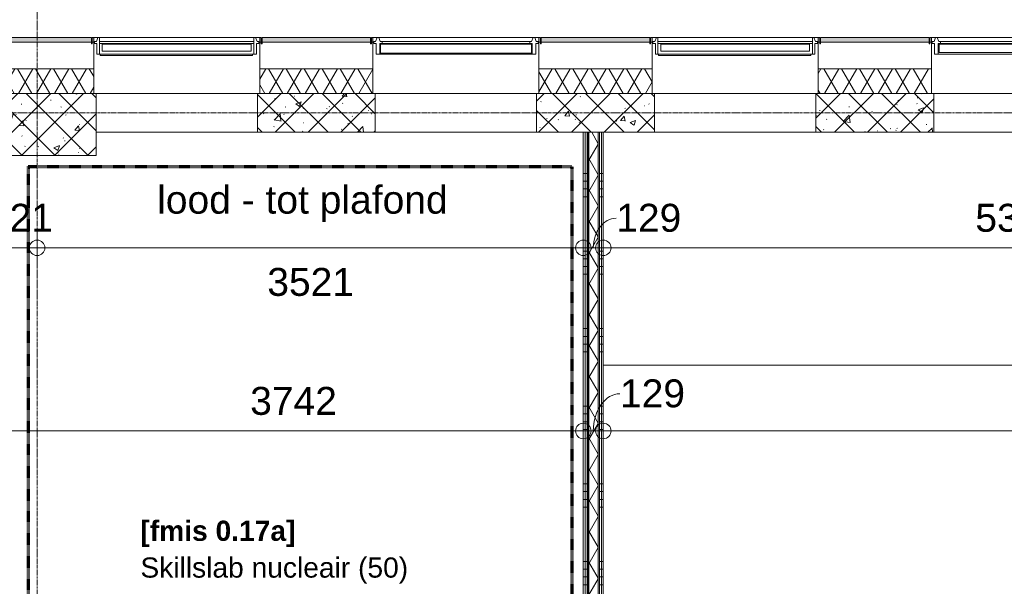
# Model space of a CAD drawing. Header units: millimetres. Extents: x 522 to 75900, y -25803 to 58941.
# Tile 100 of 134: x 31488 to 37835, y 50149 to 53801. Entities that reach past the tile are written whole.
import ezdxf

# ---------------------------------------------------------------- set-up
doc = ezdxf.new("R2010")
doc.units = ezdxf.units.MM
for name, pattern in [('Dash', [6.35, 3.175, -3.175]), ('Dot', [4.7625, 0, -4.7625]), ('Grid Line', [22.225, 12.7, -3.175, 3.175, -3.175])]:
    doc.linetypes.add(name, pattern=pattern)
for name, color, linetype, lineweight in [('00_Algemeen', 7, 'Dot', 9), ('00_Algemeen-100', 7, 'Continuous', 9), ('22_Metselwerk', 7, 'Continuous', 9), ('30_Kozijnen-ramen-deuren', 7, 'Continuous', 9), ('34_Beglazing', 7, 'Continuous', 18), ('42_Dekvloeren en vloersystemen', 7, 'Continuous', 9)]:
    doc.layers.add(name, color=color, linetype=linetype, lineweight=lineweight)
doc.styles.add('Arial', font='arial.ttf', dxfattribs={"height": 180})
doc.styles.add('Arial_1', font='arial.ttf', dxfattribs={"height": 130})
doc.styles.add('Arial_B', font='arialbd.ttf', dxfattribs={"height": 130})
doc.dimstyles.new('1_8mm_continuous_mm_zwart', dxfattribs={"dimscale": 304.8, "dimtxt": 183.646692, "dimasz": 0.328084, "dimexe": 0.328084, "dimexo": 0.0625, "dimgap": 0.164042, "dimtad": 1, "dimdec": 0, "dimzin": 0, "dimdsep": 46, "dimtxsty": 'Arial', "dimblk1": 'DOTBLANK', "dimblk2": 'DOTBLANK', "dimsah": 1, "dimcen": 0.09, "dimdle": 0.328084, "dimazin": 0, "dimtfac": 1, "dimtdec": 4, "dimtix": 1, "dimtmove": 0, "dimatfit": 3, "dimfxl": 0.328084, "dimfxlon": 1, "dimtvp": 1, "dimtolj": 1, "dimtzin": 0, "dimarcsym": 2})
doc.dimstyles.new('1_8mm_continuous_mm_zwart_1', dxfattribs={"dimscale": 304.8, "dimtxt": 183.646692, "dimasz": 0.328084, "dimexe": 0.328084, "dimexo": 0.0625, "dimgap": 0.164042, "dimtad": 1, "dimdec": 0, "dimzin": 0, "dimdsep": 46, "dimtxsty": 'Arial', "dimblk1": 'DOTBLANK', "dimblk2": 'DOTBLANK', "dimsah": 1, "dimcen": 0.09, "dimdle": 0.328084, "dimazin": 0, "dimtfac": 1, "dimtdec": 4, "dimtix": 1, "dimtmove": 2, "dimatfit": 3, "dimfxl": 0.328084, "dimfxlon": 1, "dimtvp": 1, "dimtolj": 1, "dimtzin": 0, "dimarcsym": 2})
doc.dimstyles.new('1_8mm_continuous_mm_zwart_2', dxfattribs={"dimscale": 304.8, "dimtxt": 183.646692, "dimasz": 0.328084, "dimexe": 0.328084, "dimexo": 0.0625, "dimgap": 0.164042, "dimtad": 1, "dimdec": 0, "dimzin": 0, "dimdsep": 46, "dimtxsty": 'Arial', "dimblk1": 'DOTBLANK', "dimblk2": 'DOTBLANK', "dimsah": 1, "dimcen": 0.09, "dimdle": 0.328084, "dimazin": 0, "dimtfac": 1, "dimtdec": 4, "dimtix": 1, "dimtmove": 1, "dimatfit": 3, "dimfxl": 0.328084, "dimfxlon": 1, "dimtvp": 1, "dimtolj": 1, "dimtzin": 0, "dimarcsym": 2})
pattern_1 = [(45, (0, 0), (-106.06602, 106.06602), []), (135, (0, 0), (-106.06602, -106.06602), []), (50, (0, 0), (358.6306, -31.3759), [37.5, -412.5]), (355, (0, 0), (-69.376, 376.0957), [30, -330]), (100.451, (29.9, -2.6), (289.2568, 344.7173), [31.87, -350.571]), (46.184, (0, 100), (533.62, -82.7615), [56.25, -618.75]), (96.636, (44.47, 93.1), (467.3284, 487.0622), [47.805, -525.856]), (351.184, (0, 100), (467.3326, 487.058), [45, -495]), (21, (50, 75), (298.4541, -201.3095), [37.5, -412.5]), (326, (50, 75), (121.657, 362.5749), [30, -330]), (71.451, (74.87, 58.22), (420.112, 161.2621), [31.87, -350.571]), (37.5, (0, 0), (6.07993, 166.44693), [3.353, -322.647, 3.353, -331.647, -331.25]), (37.5, (0, 0), (6.07993, 166.44693), [-661, 3.353, -327.897]), (7.5, (0, 0), (131.53477, 197.20586), [3.353, -187.647, 3.353, -315.147, -126.25]), (7.5, (0, 0), (131.53477, 197.20586), [-509.5, 3.353, -122.897]), (327.5, (-111.5, 0), (266.91122, -11.27744), [3.353, -121.647, 3.353, -386.647, -517.5]), (327.5, (-111.5, 0), (266.91122, -11.27744), [-515, 3.353, -514.147]), (317.5, (-161.5, 0), (291.5931, 50.0525), [3.353, -159.147, 3.353, -255.647, -367.5]), (317.5, (-161.5, 0), (291.5931, 50.0525), [-421.5, 3.353, -364.147]), (317.5, (-161.5, 0), (291.5931, 50.0525), [3.353, -159.147, 3.353, -255.647, -367.5]), (317.5, (-161.5, 0), (291.5931, 50.0525), [-421.5, 3.353, -364.147])]
pattern_2 = [(180, (35250, 49659.5), (-6e-14, -500), []), (180, (35250, 49709.5), (-6e-14, -500), []), (180, (35250, 49759.5), (-6e-14, -500), []), (180, (35250, 49809.5), (-6e-14, -500), [])]

# ---------------------------------------------------------------- blocks, each defined once
blk = doc.blocks.new('FRA_R12_AWT_CON_Betonwerk_R20_rvt-1-100 - Plattegrond - Begane grond')
at = {"layer": '22_Metselwerk', "lineweight": 13, "true_color": 0xc0c0c0}
h = blk.add_hatch(dxfattribs=at)
h.set_pattern_fill('FP_141', color=9, style=0, pattern_type=2)
h.set_pattern_definition(pattern_1)
h.paths.add_polyline_path([(31297.5, 52925), (31980, 52925), (31980, 53325), (31220, 53325), (31220, 52925)], flags=0)
h = blk.add_hatch(dxfattribs=at)
h.set_pattern_fill('FP_141', color=9, style=0, pattern_type=2)
h.set_pattern_definition(pattern_1)
h.paths.add_polyline_path([(38955.6, 53075), (39180, 53075), (39180, 53325), (38420, 53325), (38420, 53075)], flags=0)
h.paths.add_polyline_path([(34820, 53075), (35580, 53075), (35580, 53325), (34820, 53325)], flags=0)
h.paths.add_polyline_path([(37330.9, 53075), (37380, 53075), (37380, 53325), (36620, 53325), (36620, 53075), (36924.8, 53075)], flags=0)
h.paths.add_polyline_path([(33269.2, 53075), (33780, 53075), (33780, 53325), (33020, 53325), (33020, 53075)], flags=0)
at = {"layer": '22_Metselwerk', "lineweight": 13}
for p, q in [((31980, 53325), (31220, 53325)), ((31980, 52925), (31980, 53325)), ((33780, 53325), (33020, 53325)), ((33020, 53325), (33020, 53075)), ((33780, 53075), (33780, 53325)), ((35580, 53325), (34820, 53325)), ((34820, 53325), (34820, 53075)), ((35580, 53075), (35580, 53325)), ((37380, 53325), (36620, 53325)), ((36620, 53325), (36620, 53075)), ((37380, 53075), (37380, 53325)), ((33020, 53075), (31980, 53075)), ((33020, 53075), (33780, 53075)), ((34820, 53075), (33780, 53075)), ((34820, 53075), (35580, 53075)), ((36620, 53075), (35580, 53075)), ((36620, 53075), (37380, 53075)), ((38420, 53075), (37380, 53075)), ((31332.5, 52925), (31980, 52925))]:
    blk.add_line(p, q, dxfattribs=at)
blk = doc.blocks.new('31_W_A1_G-D-G_Kawneer - StoneClad - A1_G_D_G_i_03_Kawneer - 1070x3395-10499507-100 - Plattegrond - Begane grond')
at = {"layer": '30_Kozijnen-ramen-deuren', "lineweight": 18}
for p, q in [((-530, 76), (-530, 62)), ((-518, 76), (-530, 76)), ((-508, 100), (-518, 76)), ((-498, 100), (-508, 100)), ((508, 100), (498, 100)), ((518, 76), (508, 100)), ((530, 76), (518, 76)), ((530, 62), (530, 76)), ((-530, 62), (-514.5, 62)), ((-514.5, 62), (-514.5, -6)), ((514.5, -6), (514.5, 62)), ((514.5, 62), (530, 62)), ((-514.5, -6), (-498, -6)), ((498, -6), (514.5, -6))]:
    blk.add_line(p, q, dxfattribs=at)
at = {"layer": '30_Kozijnen-ramen-deuren'}
for p, q in [((-498, 76), (-498, 100)), ((498, 100), (-498, 100)), ((-498, 62), (-498, 76)), ((498, 76), (-498, 76)), ((498, 100), (498, 76)), ((498, 76), (498, 62)), ((-498, -6), (-498, 62)), ((498, 62), (-498, 62)), ((498, 62), (498, -6)), ((498, -6), (-498, -6)), ((-493.3, -14), (-493.3, -6)), ((487.3, -14), (-493.3, -14)), ((487.3, -6), (487.3, -14))]:
    blk.add_line(p, q, dxfattribs=at)
at = {"layer": '34_Beglazing', "lineweight": 9}
for p, q in [((-480, 59), (480, 59)), ((-480, 12), (-480, 59)), ((480, 12), (-480, 12)), ((480, 59), (480, 12))]:
    blk.add_line(p, q, dxfattribs=at)
blk = doc.blocks.new('31_W_A1_G-D-G_Kawneer - StoneClad - A1_G_D_G_i_03_Kawneer - 1070x3395-10498972-100 - Plattegrond - Begane grond')
at = {"layer": '30_Kozijnen-ramen-deuren', "lineweight": 18}
for p, q in [((-530, 76), (-530, 62)), ((-518, 76), (-530, 76)), ((-508, 100), (-518, 76)), ((-498, 100), (-508, 100)), ((508, 100), (498, 100)), ((518, 76), (508, 100)), ((530, 76), (518, 76)), ((530, 62), (530, 76)), ((-530, 62), (-514.5, 62)), ((-514.5, 62), (-514.5, -6)), ((514.5, -6), (514.5, 62)), ((514.5, 62), (530, 62)), ((-514.5, -6), (-498, -6)), ((498, -6), (514.5, -6))]:
    blk.add_line(p, q, dxfattribs=at)
at = {"layer": '30_Kozijnen-ramen-deuren'}
for p, q in [((-498, 76), (-498, 100)), ((498, 100), (-498, 100)), ((-498, 62), (-498, 76)), ((498, 76), (-498, 76)), ((498, 100), (498, 76)), ((498, 76), (498, 62)), ((-498, -6), (-498, 62)), ((498, 62), (-498, 62)), ((498, 62), (498, -6)), ((498, -6), (-498, -6)), ((-493.3, -14), (-493.3, -6)), ((487.3, -14), (-493.3, -14)), ((487.3, -6), (487.3, -14))]:
    blk.add_line(p, q, dxfattribs=at)
at = {"layer": '34_Beglazing', "lineweight": 9}
for p, q in [((-480, 59), (480, 59)), ((-480, 12), (-480, 59)), ((480, 12), (-480, 12)), ((480, 59), (480, 12))]:
    blk.add_line(p, q, dxfattribs=at)
blk = doc.blocks.new('31_W_A1_G_Kawneer - StoneClad - A1_G_03_Kawneer - 1070x3395-10499506-100 - Plattegrond - Begane grond')
at = {"layer": '30_Kozijnen-ramen-deuren', "lineweight": 18}
for p, q in [((-514.5, 6), (-491.5, 6)), ((-514.5, -62), (-514.5, 6)), ((-491.5, 6), (-491.5, -62)), ((491.5, 6), (514.5, 6)), ((491.5, -62), (491.5, 6)), ((514.5, 6), (514.5, -62)), ((-530, -62), (-514.5, -62)), ((-530, -76), (-530, -62)), ((-491.5, -62), (-476, -62)), ((-476, -62), (-476, -76)), ((476, -62), (491.5, -62)), ((476, -76), (476, -62)), ((514.5, -62), (530, -62)), ((530, -62), (530, -76)), ((-518, -76), (-530, -76)), ((-508, -100), (-518, -76)), ((-498, -100), (-508, -100)), ((-488, -76), (-498, -100)), ((-476, -76), (-488, -76)), ((488, -76), (476, -76)), ((498, -100), (488, -76)), ((508, -100), (498, -100)), ((518, -76), (508, -100)), ((530, -76), (518, -76))]:
    blk.add_line(p, q, dxfattribs=at)
at = {"layer": '30_Kozijnen-ramen-deuren'}
for p, q in [((-491.5, 6), (491.5, 6)), ((-476, -62), (476, -62)), ((-498, -100), (498, -100)), ((476, -76), (-476, -76))]:
    blk.add_line(p, q, dxfattribs=at)
at = {"layer": '34_Beglazing'}
for p, q in [((-486, -59), (-486, 0)), ((-486, 0), (486, 0)), ((486, 0), (486, -59)), ((486, -59), (-486, -59))]:
    blk.add_line(p, q, dxfattribs=at)
blk = doc.blocks.new('31_W_A1_G_Kawneer - StoneClad - A1_G_03_Kawneer - 1070x3395-10498973-100 - Plattegrond - Begane grond')
at = {"layer": '30_Kozijnen-ramen-deuren', "lineweight": 18}
for p, q in [((-514.5, 6), (-491.5, 6)), ((-514.5, -62), (-514.5, 6)), ((-491.5, 6), (-491.5, -62)), ((491.5, 6), (514.5, 6)), ((491.5, -62), (491.5, 6)), ((514.5, 6), (514.5, -62)), ((-530, -62), (-514.5, -62)), ((-530, -76), (-530, -62)), ((-491.5, -62), (-476, -62)), ((-476, -62), (-476, -76)), ((476, -62), (491.5, -62)), ((476, -76), (476, -62)), ((514.5, -62), (530, -62)), ((530, -62), (530, -76)), ((-518, -76), (-530, -76)), ((-508, -100), (-518, -76)), ((-498, -100), (-508, -100)), ((-488, -76), (-498, -100)), ((-476, -76), (-488, -76)), ((488, -76), (476, -76)), ((498, -100), (488, -76)), ((508, -100), (498, -100)), ((518, -76), (508, -100)), ((530, -76), (518, -76))]:
    blk.add_line(p, q, dxfattribs=at)
at = {"layer": '30_Kozijnen-ramen-deuren'}
for p, q in [((-491.5, 6), (491.5, 6)), ((-476, -62), (476, -62)), ((-498, -100), (498, -100)), ((476, -76), (-476, -76))]:
    blk.add_line(p, q, dxfattribs=at)
at = {"layer": '34_Beglazing'}
for p, q in [((-486, -59), (-486, -3.5)), ((-486, -3.5), (486, -3.5)), ((486, -59), (-486, -59)), ((486, -3.5), (486, -59))]:
    blk.add_line(p, q, dxfattribs=at)
blk = doc.blocks.new('DIMBLOCK65-100 - Plattegrond - Begane grond')
at = {"layer": '00_Algemeen-100', "transparency": 16777216}
for p, q in [((31379.5, 52430.5), (31379.5, 52230.5)), ((31379.5, 52330.5), (31379.5, 52430.5)), ((31600, 52430.5), (31600, 52230.5)), ((31600, 52330.5), (31600, 52430.5)), ((31379.5, 52330.5), (31600, 52330.5))]:
    blk.add_line(p, q, dxfattribs=at)
for centre in [(31379.5, 52330.5), (31600, 52330.5)]:
    blk.add_circle(centre, 50, dxfattribs=at)
at = {"layer": '00_Algemeen-100', "color": 0, "transparency": 16777216, "insert": (31282.1, 52614.2), "char_height": 180, "width": 498.389, "attachment_point": 1, "line_spacing_factor": 0.941778, "style": 'Arial'}
blk.add_mtext('221', dxfattribs=at)
blk = doc.blocks.new('_DotBlank')
at = {"color": 0, "linetype": 'ByBlock', "lineweight": -2}
blk.add_line((-0.5, 0), (-1, 0), dxfattribs=at)
blk.add_circle((0, 0), 0.5, dxfattribs=at)
blk = doc.blocks.new('DIMBLOCK66-100 - Plattegrond - Begane grond')
at = {"layer": '00_Algemeen-100', "transparency": 16777216}
for p, q in [((31600, 52430.5), (31600, 52230.5)), ((31600, 52330.5), (31600, 52430.5)), ((35121, 52430.5), (35121, 52230.5)), ((35121, 52330.5), (35121, 52430.5)), ((31600, 52330.5), (35121, 52330.5))]:
    blk.add_line(p, q, dxfattribs=at)
for centre in [(31600, 52330.5), (35121, 52330.5)]:
    blk.add_circle(centre, 50, dxfattribs=at)
at = {"layer": '00_Algemeen-100', "color": 0, "transparency": 16777216, "insert": (33083.6, 52201), "char_height": 180, "width": 664.518, "attachment_point": 1, "line_spacing_factor": 0.941778, "style": 'Arial'}
blk.add_mtext('3521', dxfattribs=at)
blk = doc.blocks.new('DIMBLOCK67-100 - Plattegrond - Begane grond')
at = {"layer": '00_Algemeen-100', "transparency": 16777216}
for p, q in [((35121, 52430.5), (35121, 52230.5)), ((35121, 52330.5), (35121, 52430.5)), ((35250, 52430.5), (35250, 52230.5)), ((35250, 52330.5), (35250, 52430.5)), ((35121, 52330.5), (35250, 52330.5))]:
    blk.add_line(p, q, dxfattribs=at)
for centre in [(35121, 52330.5), (35250, 52330.5)]:
    blk.add_circle(centre, 50, dxfattribs=at)
blk.add_ellipse((35333.2, 52330.5), major_axis=(0, 191.3), ratio=0.772053, start_param=0, end_param=1.570796, dxfattribs=at)
at = {"layer": '00_Algemeen-100', "color": 0, "transparency": 16777216, "insert": (35333.2, 52614.2), "char_height": 180, "width": 498.389, "attachment_point": 1, "line_spacing_factor": 0.941778, "style": 'Arial'}
blk.add_mtext('129', dxfattribs=at)
blk = doc.blocks.new('DIMBLOCK68-100 - Plattegrond - Begane grond')
at = {"layer": '00_Algemeen-100', "transparency": 16777216}
for p, q in [((35250, 52430.5), (35250, 52230.5)), ((35250, 52330.5), (35250, 52430.5)), ((40600, 52430.5), (40600, 52230.5)), ((40600, 52330.5), (40600, 52430.5)), ((35250, 52330.5), (40600, 52330.5))]:
    blk.add_line(p, q, dxfattribs=at)
for centre in [(35250, 52330.5), (40600, 52330.5)]:
    blk.add_circle(centre, 50, dxfattribs=at)
at = {"layer": '00_Algemeen-100', "color": 0, "transparency": 16777216, "insert": (37648.1, 52614.2), "char_height": 180, "width": 664.518, "attachment_point": 1, "line_spacing_factor": 0.941778, "style": 'Arial'}
blk.add_mtext('5350', dxfattribs=at)
blk = doc.blocks.new('DIMBLOCK303-100 - Plattegrond - Begane grond')
at = {"layer": '00_Algemeen-100', "transparency": 16777216}
for p, q in [((31379.5, 51250.6), (31379.5, 51050.6)), ((31379.5, 51150.6), (31379.5, 51250.6)), ((35121, 51250.6), (35121, 51050.6)), ((35121, 51150.6), (35121, 51250.6)), ((31379.5, 51150.6), (35121, 51150.6))]:
    blk.add_line(p, q, dxfattribs=at)
for centre in [(31379.5, 51150.6), (35121, 51150.6)]:
    blk.add_circle(centre, 50, dxfattribs=at)
at = {"layer": '00_Algemeen-100', "color": 0, "transparency": 16777216, "insert": (32973.3, 51434.3), "char_height": 180, "width": 664.518, "attachment_point": 1, "line_spacing_factor": 0.941778, "style": 'Arial'}
blk.add_mtext('3742', dxfattribs=at)
blk = doc.blocks.new('DIMBLOCK304-100 - Plattegrond - Begane grond')
at = {"layer": '00_Algemeen-100', "transparency": 16777216}
for p, q in [((35121, 51250.6), (35121, 51050.6)), ((35121, 51150.6), (35121, 51250.6)), ((35250, 51250.6), (35250, 51050.6)), ((35250, 51150.6), (35250, 51250.6)), ((35121, 51150.6), (35250, 51150.6))]:
    blk.add_line(p, q, dxfattribs=at)
for centre in [(35121, 51150.6), (35250, 51150.6)]:
    blk.add_circle(centre, 50, dxfattribs=at)
blk.add_ellipse((35357.3, 51150.6), major_axis=(0, 239.8), ratio=0.716461, start_param=0, end_param=1.570796, dxfattribs=at)
at = {"layer": '00_Algemeen-100', "color": 0, "transparency": 16777216, "insert": (35357.3, 51482.8), "char_height": 180, "width": 498.389, "attachment_point": 1, "line_spacing_factor": 0.941778, "style": 'Arial'}
blk.add_mtext('129', dxfattribs=at)
blk = doc.blocks.new('DIMBLOCK305-100 - Plattegrond - Begane grond')
at = {"layer": '00_Algemeen-100', "transparency": 16777216}
for p, q in [((35250, 51250.6), (35250, 51050.6)), ((35250, 51150.6), (35250, 51250.6)), ((47700, 51250.6), (47700, 51050.6)), ((47700, 51150.6), (47700, 51250.6)), ((35250, 51150.6), (47700, 51150.6))]:
    blk.add_line(p, q, dxfattribs=at)
for centre in [(35250, 51150.6), (47700, 51150.6)]:
    blk.add_circle(centre, 50, dxfattribs=at)
at = {"layer": '00_Algemeen-100', "color": 0, "transparency": 16777216, "insert": (41128.9, 51434.3), "char_height": 180, "width": 830.648, "attachment_point": 1, "line_spacing_factor": 0.941778, "style": 'Arial'}
blk.add_mtext('12450', dxfattribs=at)

msp = doc.modelspace()

# ---------------------------------------------------------------- hatches: boundary and pattern name
at = {"layer": '22_Metselwerk', "true_color": 0xc0c0c0}
h = msp.add_hatch(dxfattribs=at)
h.set_pattern_fill('FP_65', color=9, angle=225, style=0, pattern_type=2)
h.set_pattern_definition([(45, (0, 0), (-88.38835, 88.38835), []), (45, (1e-14, 88.39), (-88.38835, 88.38835), [62.5, -312.5])])
h.paths.add_polyline_path([(43850, 53655), (44550, 53655), (44550, 53685), (43850, 53685)], flags=0)
h.paths.add_polyline_path([(43835, 53655), (43845, 53655), (43845, 53685), (43835, 53685)], flags=0)
h.paths.add_polyline_path([(53171.6, 53655), (53385.7, 53655), (53355.7, 53685), (52850, 53685), (52850, 53655), (53145.3, 53655)], flags=0)
h.paths.add_polyline_path([(44565, 53655), (44565, 53685), (44555, 53685), (44555, 53655)], flags=0)
h.paths.add_polyline_path([(42035, 53655), (42045, 53655), (42045, 53685), (42035, 53685)], flags=0)
h.paths.add_polyline_path([(51140.7, 53655), (51750, 53655), (51750, 53685), (51050, 53685), (51050, 53655)], flags=0)
h.paths.add_polyline_path([(42050, 53655), (42750, 53655), (42750, 53685), (42050, 53685)], flags=0)
h.paths.add_polyline_path([(49516, 53655), (49950, 53655), (49950, 53685), (49250, 53685), (49250, 53655)], flags=0)
h.paths.add_polyline_path([(45645, 53655), (45645, 53685), (45635, 53685), (45635, 53655)], flags=0)
h.paths.add_polyline_path([(40965, 53655), (40965, 53685), (40955, 53685), (40955, 53655)], flags=0)
h.paths.add_polyline_path([(46355, 53655), (46365, 53655), (46365, 53685), (46355, 53685)], flags=0)
h.paths.add_polyline_path([(40235, 53655), (40245, 53655), (40245, 53685), (40235, 53685)], flags=0)
h.paths.add_polyline_path([(47891.4, 53655), (48150, 53655), (48150, 53685), (47450, 53685), (47450, 53655), (47485.2, 53655)], flags=0)
h.paths.add_polyline_path([(47435, 53655), (47445, 53655), (47445, 53685), (47435, 53685)], flags=0)
h.paths.add_polyline_path([(42765, 53655), (42765, 53685), (42755, 53685), (42755, 53655)], flags=0)
h.paths.add_polyline_path([(38955.6, 53655), (39150, 53655), (39150, 53685), (38450, 53685), (38450, 53655)], flags=0)
h.paths.add_polyline_path([(40580.3, 53655), (40950, 53655), (40950, 53685), (40250, 53685), (40250, 53655)], flags=0)
h.paths.add_polyline_path([(38445, 53655), (38445, 53685), (38435, 53685), (38435, 53655)], flags=0)
h.paths.add_polyline_path([(46350, 53655), (46350, 53685), (45650, 53685), (45650, 53655), (46266.7, 53655)], flags=0)
h.paths.add_polyline_path([(37354.9, 53655), (37365, 53655), (37365, 53685), (37354.9, 53685)], flags=0)
h.paths.add_polyline_path([(36649.9, 53655), (37349.9, 53655), (37349.9, 53685), (36649.9, 53685)], flags=0)
h.paths.add_polyline_path([(34844.9, 53655), (34844.9, 53685), (34835, 53685), (34835, 53655)], flags=0)
h.paths.add_polyline_path([(34849.9, 53655), (35549.9, 53655), (35549.9, 53685), (34849.9, 53685)], flags=0)
h.paths.add_polyline_path([(33045, 53655), (33045, 53685), (33035, 53685), (33035, 53655)], flags=0)
h.paths.add_polyline_path([(39165, 53655), (39165, 53685), (39155, 53685), (39155, 53655)], flags=0)
h.paths.add_polyline_path([(36644.9, 53655), (36644.9, 53685), (36635, 53685), (36635, 53655)], flags=0)
h.paths.add_polyline_path([(24750, 53655), (24750, 53685), (24050, 53685), (24050, 53655), (24739.7, 53655)], flags=0)
h.paths.add_polyline_path([(33765, 53655), (33765, 53685), (33755, 53685), (33755, 53655)], flags=0)
h.paths.add_polyline_path([(24755, 53655), (24765, 53655), (24765, 53685), (24755, 53685)], flags=0)
h.paths.add_polyline_path([(33750, 53655), (33750, 53685), (33050, 53685), (33050, 53655), (33269.2, 53655)], flags=0)
h.paths.add_polyline_path([(25845, 53655), (25845, 53685), (25835, 53685), (25835, 53655)], flags=0)
h.paths.add_polyline_path([(31955, 53655), (31965, 53655), (31965, 53685), (31955, 53685)], flags=0)
h.paths.add_polyline_path([(24035, 53655), (24045, 53655), (24045, 53685), (24035, 53685)], flags=0)
h.paths.add_polyline_path([(26555, 53655), (26565, 53655), (26565, 53685), (26555, 53685)], flags=0)
h.paths.add_polyline_path([(31950, 53655), (31950, 53685), (31250, 53685), (31250, 53655), (31644.6, 53655)], flags=0)
h.paths.add_polyline_path([(22965, 53655), (22965, 53685), (22955.2, 53685), (22955.2, 53655)], flags=0)
h.paths.add_polyline_path([(31235, 53655), (31245, 53655), (31245, 53685), (31235, 53685)], flags=0)
h.paths.add_polyline_path([(27650, 53655), (28350, 53655), (28350, 53685), (27650, 53685)], flags=0)
h.paths.add_polyline_path([(18645, 53655), (18645, 53685), (18635, 53685), (18635, 53655)], flags=0)
h.paths.add_polyline_path([(27645, 53655), (27645, 53685), (27635, 53685), (27635, 53655)], flags=0)
h.paths.add_polyline_path([(22708.8, 53655), (22950.2, 53655), (22950.2, 53685), (22250.2, 53685), (22250.2, 53655), (22302.7, 53655)], flags=0)
h.paths.add_polyline_path([(35565, 53655), (35565, 53685), (35554.9, 53685), (35554.9, 53655)], flags=0)
h.paths.add_polyline_path([(19355, 53655), (19365, 53655), (19365, 53685), (19355, 53685)], flags=0)
h.paths.add_polyline_path([(30165, 53655), (30165, 53685), (30155, 53685), (30155, 53655)], flags=0)
h.paths.add_polyline_path([(20449.8, 53655), (21149.8, 53655), (21149.8, 53685), (20449.8, 53685)], flags=0)
h.paths.add_polyline_path([(30019.9, 53655), (30150, 53655), (30150, 53685), (29450, 53685), (29450, 53655), (29613.7, 53655)], flags=0)
h.paths.add_polyline_path([(20444.8, 53655), (20444.8, 53685), (20435, 53685), (20435, 53655)], flags=0)
h.paths.add_polyline_path([(28355, 53655), (28365, 53655), (28365, 53685), (28355, 53685)], flags=0)
h.paths.add_polyline_path([(22235, 53655), (22245.2, 53655), (22245.2, 53685), (22235, 53685)], flags=0)
h.paths.add_polyline_path([(21165, 53655), (21165, 53685), (21154.8, 53685), (21154.8, 53655)], flags=0)
h.paths.add_polyline_path([(29435, 53655), (29445, 53655), (29445, 53685), (29435, 53685)], flags=0)
h.paths.add_polyline_path([(25958.2, 53655), (26550, 53655), (26550, 53685), (25850, 53685), (25850, 53655)], flags=0)
h.paths.add_polyline_path([(18650, 53655), (19350, 53655), (19350, 53685), (18650, 53685)], flags=0)
h.paths.add_polyline_path([(17565, 53655), (17565, 53685), (17555, 53685), (17555, 53655)], flags=0)
h.paths.add_polyline_path([(12165, 53655), (12165, 53685), (12155, 53685), (12155, 53655)], flags=0)
h.paths.add_polyline_path([(13250.2, 53655), (13950.2, 53655), (13950.2, 53685), (13250.2, 53685)], flags=0)
h.paths.add_polyline_path([(13245.2, 53655), (13245.2, 53685), (13235, 53685), (13235, 53655)], flags=0)
h.paths.add_polyline_path([(16845, 53655), (16845, 53685), (16835, 53685), (16835, 53655)], flags=0)
h.paths.add_polyline_path([(15765, 53655), (15765, 53685), (15754.8, 53685), (15754.8, 53655)], flags=0)
h.paths.add_polyline_path([(15749.8, 53655), (15749.8, 53685), (15049.8, 53685), (15049.8, 53655), (15397.8, 53655)], flags=0)
h.paths.add_polyline_path([(15044.8, 53655), (15044.8, 53685), (15035, 53685), (15035, 53655)], flags=0)
h.paths.add_polyline_path([(16850, 53655), (17550, 53655), (17550, 53685), (16850, 53685)], flags=0)
h.paths.add_polyline_path([(13955.2, 53655), (13965, 53655), (13965, 53685), (13955.2, 53685)], flags=0)
h.paths.add_polyline_path([(12150, 53655), (12150, 53685), (11450, 53685), (11450, 53655), (12148.4, 53655)], flags=0)
h.paths.add_polyline_path([(11435, 53655), (11445, 53655), (11445, 53685), (11435, 53685)], flags=0)
h.paths.add_polyline_path([(10365, 53655), (10365, 53685), (10355, 53685), (10355, 53655)], flags=0)
h.paths.add_polyline_path([(10350, 53655), (10350, 53685), (9844.3, 53685), (9814.3, 53655), (10117.6, 53655)], flags=0)
h = msp.add_hatch(dxfattribs=at)
h.set_pattern_fill('FP_9', color=9, angle=-120, style=0, pattern_type=2)
h.set_pattern_definition([(60, (0, 0), (-86.60254, 50), []), (120, (0, 0), (-86.60254, -50), [])])
h.paths.add_polyline_path([(29435, 53325), (30165, 53325), (30165, 53485), (29435, 53485), (29435, 53370.1)], flags=0)
h.paths.add_polyline_path([(10117.6, 53325), (10365, 53325), (10365, 53485), (10111, 53485), (9951, 53325)], flags=0)
h.paths.add_polyline_path([(11435, 53325), (12165, 53325), (12165, 53485), (11435, 53485), (11435, 53370.1)], flags=0)
h.paths.add_polyline_path([(49245, 53325), (49245, 53485), (47435, 53485), (47435, 53325), (47891.4, 53325)], flags=0)
h.paths.add_polyline_path([(13235, 53325), (13965, 53325), (13965, 53485), (13235, 53485), (13235, 53405)], flags=0)
h.paths.add_polyline_path([(15035, 53325), (15765, 53325), (15765, 53485), (15035, 53485), (15035, 53405)], flags=0)
h.paths.add_polyline_path([(46266.7, 53325), (46365, 53325), (46365, 53485), (45635, 53485), (45635, 53325)], flags=0)
h.paths.add_polyline_path([(16835, 53325), (17565, 53325), (17565, 53485), (16835, 53485), (16835, 53405)], flags=0)
h.paths.add_polyline_path([(44235.8, 53325), (44565, 53325), (44565, 53485), (43835, 53485), (43835, 53325)], flags=0)
h.paths.add_polyline_path([(18635, 53325), (19365, 53325), (19365, 53485), (18635, 53485), (18635, 53405)], flags=0)
h.paths.add_polyline_path([(20435, 53325), (21165, 53325), (21165, 53485), (20435, 53485), (20435, 53405)], flags=0)
h.paths.add_polyline_path([(42611.1, 53325), (42765, 53325), (42765, 53485), (42035, 53485), (42035, 53325), (42205, 53325)], flags=0)
h.paths.add_polyline_path([(22235, 53325), (22965, 53325), (22965, 53485), (22235, 53485), (22235, 53370.1)], flags=0)
h.paths.add_polyline_path([(24035, 53325), (24765, 53325), (24765, 53485), (24035, 53485), (24035, 53405)], flags=0)
h.paths.add_polyline_path([(40580.3, 53325), (40965, 53325), (40965, 53485), (40235, 53485), (40235, 53325)], flags=0)
h.paths.add_polyline_path([(25835, 53325), (26565, 53325), (26565, 53485), (25835, 53485), (25835, 53370.1)], flags=0)
h.paths.add_polyline_path([(27635, 53325), (28365, 53325), (28365, 53485), (27635, 53485), (27635, 53370.1)], flags=0)
h.paths.add_polyline_path([(38955.6, 53325), (39165, 53325), (39165, 53485), (38435, 53485), (38435, 53325)], flags=0)
h.paths.add_polyline_path([(37330.9, 53325), (37365, 53325), (37365, 53485), (36635, 53485), (36635, 53325), (36924.8, 53325)], flags=0)
h.paths.add_polyline_path([(31235, 53325), (31965, 53325), (31965, 53485), (31235, 53485), (31235, 53405)], flags=0)
h.paths.add_polyline_path([(33035, 53325), (33765, 53325), (33765, 53485), (33035, 53485), (33035, 53370.1)], flags=0)
h.paths.add_polyline_path([(34835, 53325), (35565, 53325), (35565, 53485), (34835, 53485), (34835, 53405)], flags=0)
at = {"layer": '22_Metselwerk', "true_color": 0x808080}
h = msp.add_hatch(dxfattribs=at)
h.set_pattern_fill('FP_4', color=8, angle=270, style=0, pattern_type=2)
h.set_pattern_definition(pattern_2)
h.paths.add_polyline_path([(35133.5, 45844), (35133.5, 53075), (35121, 53075), (35121, 45844)], flags=0)
h = msp.add_hatch(dxfattribs=at)
h.set_pattern_fill('FP_4', color=8, angle=270, style=0, pattern_type=2)
h.set_pattern_definition(pattern_2)
h.paths.add_polyline_path([(35146, 45831.5), (35146, 53075), (35133.5, 53075), (35133.5, 45831.5)], flags=0)
at = {"layer": '22_Metselwerk', "lineweight": 5, "true_color": 0x808080}
msp.add_hatch(color=8, dxfattribs=at).paths.add_polyline_path([(35146, 45819), (35150, 45819), (35150, 53075), (35146, 53075), (35146, 45831.5)], flags=0)
at = {"layer": '22_Metselwerk'}
h = msp.add_hatch(dxfattribs=at)
h.set_pattern_fill('FP_2', color=256, angle=240, style=0, pattern_type=2)
h.set_pattern_definition([(60, (0, 0), (-86.60254, 50), []), (120, (0, 0), (-86.60254, -50), [])])
h.paths.add_polyline_path([(35217.5, 45815), (35217.5, 53075), (35157.5, 53075), (35157.5, 45815)], flags=0)
at = {"layer": '22_Metselwerk', "true_color": 0x808080}
h = msp.add_hatch(dxfattribs=at)
h.set_pattern_fill('FP_4', color=8, angle=270, style=0, pattern_type=2)
h.set_pattern_definition(pattern_2)
h.paths.add_polyline_path([(35225, 45831.5), (35237.5, 45831.5), (35237.5, 53075), (35225, 53075), (35225, 45844)], flags=0)
h = msp.add_hatch(dxfattribs=at)
h.set_pattern_fill('FP_4', color=8, angle=270, style=0, pattern_type=2)
h.set_pattern_definition(pattern_2)
h.paths.add_polyline_path([(35250, 45844), (35250, 53075), (35237.5, 53075), (35237.5, 45844)], flags=0)

# ---------------------------------------------------------------- linework, layer by layer
at = {"layer": '00_Algemeen', "color": 16, "linetype": 'Grid Line', "true_color": 0x800000}
for p, q in [((31600, 4084), (31600, 58341)), ((8096.4, 53200), (57181.4, 53200))]:
    msp.add_line(p, q, dxfattribs=at)
at = {"layer": '00_Algemeen', "linetype": 'Continuous'}
for p, q in [((31235, 53325), (31965, 53325)), ((33035, 53325), (33765, 53325)), ((34835, 53325), (35565, 53325)), ((36635, 53325), (37365, 53325))]:
    msp.add_line(p, q, dxfattribs=at)
at = {"layer": '00_Algemeen', "color": 11, "linetype": 'Dash', "lineweight": 70, "true_color": 0xff8040}
for p, q in [((31543, 52855), (31543, 45915)), ((31543, 52855), (35050, 52855)), ((35050, 45915), (35050, 52855))]:
    msp.add_line(p, q, dxfattribs=at)
at = {"layer": '22_Metselwerk'}
for p, q in [((31950, 53685), (31250, 53685)), ((31950, 53655), (31250, 53655)), ((31950, 53645), (31950, 53685)), ((31955, 53645), (31950, 53645)), ((31955, 53685), (31955, 53645)), ((31955, 53685), (31992, 53685)), ((31965, 53655), (31955, 53655)), ((31965, 53325), (31965, 53685)), ((33008, 53685), (33045, 53685)), ((33035, 53685), (33035, 53325)), ((33045, 53655), (33035, 53655)), ((33045, 53645), (33045, 53685)), ((33050, 53645), (33045, 53645)), ((33750, 53685), (33050, 53685)), ((33050, 53685), (33050, 53645)), ((33750, 53655), (33050, 53655)), ((33750, 53645), (33750, 53685)), ((33755, 53645), (33750, 53645)), ((33755, 53685), (33755, 53645)), ((33755, 53685), (33792, 53685)), ((33765, 53655), (33755, 53655)), ((33765, 53325), (33765, 53685)), ((34808, 53685), (34844.9, 53685)), ((34835, 53685), (34835, 53325)), ((34844.9, 53655), (34835, 53655)), ((34844.9, 53645), (34844.9, 53685)), ((34849.9, 53645), (34844.9, 53645)), ((35549.9, 53685), (34849.9, 53685)), ((34849.9, 53685), (34849.9, 53645)), ((35549.9, 53655), (34849.9, 53655)), ((35549.9, 53645), (35549.9, 53685)), ((35554.9, 53645), (35549.9, 53645)), ((35554.9, 53685), (35554.9, 53645)), ((35554.9, 53685), (35592, 53685)), ((35565, 53655), (35554.9, 53655)), ((35565, 53325), (35565, 53685)), ((36608, 53685), (36644.9, 53685)), ((36635, 53685), (36635, 53325)), ((36644.9, 53655), (36635, 53655)), ((36644.9, 53645), (36644.9, 53685)), ((36649.9, 53645), (36644.9, 53645)), ((37349.9, 53685), (36649.9, 53685)), ((36649.9, 53685), (36649.9, 53645)), ((37349.9, 53655), (36649.9, 53655)), ((37349.9, 53645), (37349.9, 53685)), ((37354.9, 53645), (37349.9, 53645)), ((37354.9, 53685), (37354.9, 53645)), ((37354.9, 53685), (37392, 53685)), ((37365, 53655), (37354.9, 53655)), ((37365, 53325), (37365, 53685)), ((31235, 53485), (31965, 53485)), ((33035, 53485), (33765, 53485)), ((34835, 53485), (35565, 53485)), ((36635, 53485), (37365, 53485)), ((33020, 53325), (31980, 53325)), ((34820, 53325), (33780, 53325)), ((36620, 53325), (35580, 53325)), ((38420, 53325), (37380, 53325)), ((35121, 53075), (35121, 45844)), ((35250, 53075), (35121, 53075)), ((35133.5, 45831.5), (35133.5, 53075)), ((35146, 45819), (35146, 53075)), ((35150, 45815), (35150, 53075)), ((35157.5, 45815), (35157.5, 53075)), ((35217.5, 45815), (35217.5, 53075)), ((35225, 45740), (35225, 53075)), ((35237.5, 45727.5), (35237.5, 53075)), ((35250, 45715), (35250, 53075))]:
    msp.add_line(p, q, dxfattribs=at)
at = {"layer": '42_Dekvloeren en vloersystemen', "color": 7, "true_color": 0xffffff}
msp.add_line((47700, 51575), (35250, 51575), dxfattribs=at)

# ---------------------------------------------------------------- block references
at = {"lineweight": 5}
msp.add_blockref('FRA_R12_AWT_CON_Betonwerk_R20_rvt-1-100 - Plattegrond - Begane grond', (0, 0), dxfattribs=at)
at = {"layer": '30_Kozijnen-ramen-deuren'}
for name, p in [('31_W_A1_G-D-G_Kawneer - StoneClad - A1_G_D_G_i_03_Kawneer - 1070x3395-10499507-100 - Plattegrond - Begane grond', (32500, 53585)), ('31_W_A1_G-D-G_Kawneer - StoneClad - A1_G_D_G_i_03_Kawneer - 1070x3395-10498972-100 - Plattegrond - Begane grond', (36100, 53585))]:
    msp.add_blockref(name, p, dxfattribs=at)
at = {"layer": '30_Kozijnen-ramen-deuren', "rotation": 180}
for name, p in [('31_W_A1_G_Kawneer - StoneClad - A1_G_03_Kawneer - 1070x3395-10499506-100 - Plattegrond - Begane grond', (34300, 53585)), ('31_W_A1_G_Kawneer - StoneClad - A1_G_03_Kawneer - 1070x3395-10498973-100 - Plattegrond - Begane grond', (37900, 53585))]:
    msp.add_blockref(name, p, dxfattribs=at)

# ---------------------------------------------------------------- texts
at = {"layer": '00_Algemeen', "linetype": 'Continuous', "attachment_point": 1}
for s, insert, char_height, width, style in [('lood - tot plafond ', (32373.7, 52730.9), 180, 2276.793, 'Arial'), ('Skillslab nucleair (50)', (32265.9, 50335.3), 130, 2076.371, 'Arial_1')]:
    msp.add_mtext(s, dxfattribs=dict(at, insert=insert, char_height=char_height, width=width, style=style))
at = {"layer": '00_Algemeen', "color": 5, "linetype": 'Continuous', "true_color": 0x0000ff, "insert": (32265.9, 50572.3), "char_height": 130, "width": 1218.565, "attachment_point": 1, "style": 'Arial_B'}
msp.add_mtext('[fmis 0.17a]', dxfattribs=at)

# ---------------------------------------------------------------- dimensions: what is measured, and where the dimension line sits
at = {"layer": '00_Algemeen', "linetype": 'Continuous'}
for base, p1, p2, override, picture, middle in [((31600, 52330.5025), (31379.4637, 52430.5025), (31600, 52430.5025), {"dimpost": '<>', "dimfxl": 220.53631}, 'DIMBLOCK65-100 - Plattegrond - Begane grond', (31489.7318, 52470.8709)), ((40600, 52330.5), (35250, 52430.5), (40600, 52430.5), {"dimpost": '<>', "dimfxl": 5350}, 'DIMBLOCK68-100 - Plattegrond - Begane grond', (37925, 52472.5)), ((35121, 51150.6111), (31379.4637, 51250.6111), (35121, 51250.6111), {"dimpost": '<>', "dimfxl": 3741.53631}, 'DIMBLOCK303-100 - Plattegrond - Begane grond', (33250.2318, 51292.5756)), ((47700, 51150.6), (35250, 51250.6), (47700, 51250.6), {"dimpost": '<>', "dimfxl": 12450}, 'DIMBLOCK305-100 - Plattegrond - Begane grond', (41475, 51292.5))]:
    dim = msp.add_linear_dim(base=base, p1=p1, p2=p2, dimstyle='1_8mm_continuous_mm_zwart', override=override, dxfattribs=at)
    dim.commit()
    dim.dimension.update_dxf_attribs({"geometry": picture, "text_midpoint": middle})
for base, p1, p2, dimstyle, override, picture, middle in [((35250, 52330.5), (35121, 52430.5), (35250, 52430.5), '1_8mm_continuous_mm_zwart_2', {"dimpost": '<>', "dimfxl": 129}, 'DIMBLOCK67-100 - Plattegrond - Begane grond', (35582.4, 52494.2)), ((35121, 52330.5), (31600, 52430.5), (35121, 52430.5), '1_8mm_continuous_mm_zwart_1', {"dimpost": '<>', "dimfxl": 3521}, 'DIMBLOCK66-100 - Plattegrond - Begane grond', (33415.9, 52081)), ((35250, 51150.6), (35121, 51250.6), (35250, 51250.6), '1_8mm_continuous_mm_zwart_2', {"dimpost": '<>', "dimfxl": 129}, 'DIMBLOCK304-100 - Plattegrond - Begane grond', (35606.5, 51362.8))]:
    dim = msp.add_linear_dim(base=base, p1=p1, p2=p2, dimstyle=dimstyle, override=override, dxfattribs=at)
    dim.commit()
    dim.dimension.update_dxf_attribs({"geometry": picture, "text_midpoint": middle, "dimtype": 160})

doc.saveas('drawing.dxf')
